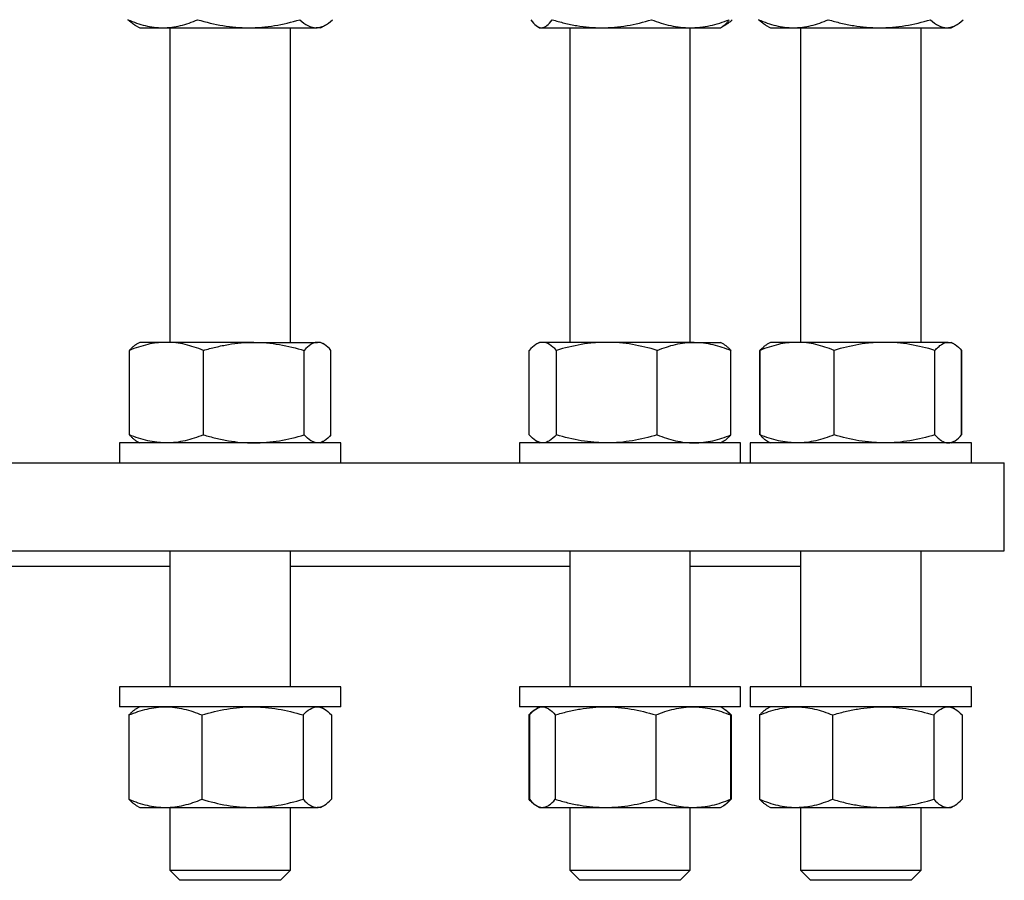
# Model space of a CAD drawing. Header units: millimetres. Extents: x 35 to 917, y 33 to 933.
# Tile 3 of 9: x 252 to 448, y 33 to 204. Entities that reach past the tile are written whole.
import ezdxf

# ---------------------------------------------------------------- set-up
doc = ezdxf.new("R2010")
doc.units = ezdxf.units.MM

msp = doc.modelspace()

# ---------------------------------------------------------------- linework, layer by layer
at = {"color": 7, "linetype": 'Continuous', "lineweight": 25}
for p, q in [((274.86, 203.32), (275.81, 202.77)), ((275.81, 202.77), (280.4, 202.77)), ((280.4, 202.77), (297.5, 202.77)), ((281.81, 202.77), (281.81, 140.21)), ((297.5, 202.77), (310.91, 202.77)), ((305.81, 140.21), (305.81, 202.77)), ((311.81, 202.77), (310.91, 202.77)), ((311.81, 202.77), (312.75, 203.32)), ((354.98, 203), (355.38, 202.77)), ((355.38, 202.77), (355.76, 202.77)), ((355.76, 202.77), (367.77, 202.77)), ((361.38, 202.77), (361.38, 140.21)), ((367.77, 202.77), (385.39, 202.77)), ((385.38, 140.21), (385.38, 202.77)), ((385.39, 202.77), (391.38, 202.77)), ((391.38, 202.77), (391.77, 203)), ((391.77, 203), (392.33, 203.32)), ((400.37, 203.32), (401.32, 202.77)), ((401.32, 202.77), (405.91, 202.77)), ((405.91, 202.77), (423.01, 202.77)), ((407.32, 202.77), (407.32, 140.21)), ((423.01, 202.77), (436.42, 202.77)), ((431.32, 140.21), (431.32, 202.77)), ((436.42, 202.77), (437.32, 202.77)), ((437.32, 202.77), (438.26, 203.32)), ((275.81, 140.21), (275.18, 139.85)), ((281.11, 140.21), (275.81, 140.21)), ((298.51, 140.21), (281.11, 140.21)), ((298.51, 140.21), (311.21, 140.21)), ((311.81, 140.21), (311.21, 140.21)), ((312.43, 139.85), (311.81, 140.21)), ((355.38, 140.21), (354.73, 139.83)), ((356, 140.21), (355.38, 140.21)), ((368.76, 140.21), (356, 140.21)), ((386.14, 140.21), (368.76, 140.21)), ((386.14, 140.21), (391.38, 140.21)), ((392.03, 139.83), (391.38, 140.21)), ((400.69, 139.85), (400.67, 139.83)), ((401.32, 140.21), (400.69, 139.85)), ((406.62, 140.21), (401.32, 140.21)), ((424.02, 140.21), (406.62, 140.21)), ((436.72, 140.21), (424.02, 140.21)), ((436.72, 140.21), (437.32, 140.21)), ((437.94, 139.85), (437.32, 140.21)), ((273.74, 121.82), (273.74, 138.6)), ((288.48, 121.82), (288.48, 138.6)), ((308.54, 121.82), (308.54, 138.6)), ((313.87, 121.82), (313.87, 138.6)), ((353.29, 121.82), (353.29, 138.6)), ((358.72, 121.82), (358.72, 138.6)), ((378.81, 121.82), (378.81, 138.6)), ((393.47, 121.82), (393.47, 138.6)), ((399.23, 121.82), (399.23, 138.6)), ((399.26, 121.82), (399.26, 138.6)), ((413.99, 121.82), (413.99, 138.6)), ((434.05, 121.82), (434.05, 138.6)), ((439.38, 121.82), (439.38, 138.6)), ((439.41, 138.6), (439.39, 138.61)), ((439.41, 121.82), (439.41, 138.6)), ((439.41, 121.82), (439.39, 121.81)), ((271.81, 120.21), (271.81, 116.21)), ((315.81, 120.21), (271.81, 120.21)), ((275.18, 120.57), (275.81, 120.21)), ((311.81, 120.21), (312.43, 120.57)), ((315.81, 116.21), (315.81, 120.21)), ((351.38, 120.21), (351.38, 116.21)), ((395.38, 120.21), (351.38, 120.21)), ((354.73, 120.59), (355.38, 120.21)), ((391.38, 120.21), (392.03, 120.59)), ((395.38, 116.21), (395.38, 120.21)), ((397.32, 120.21), (397.32, 116.21)), ((441.32, 120.21), (397.32, 120.21)), ((400.67, 120.59), (400.69, 120.57)), ((400.69, 120.57), (401.32, 120.21)), ((437.32, 120.21), (437.94, 120.57)), ((441.32, 116.21), (441.32, 120.21)), ((47.87, 116.21), (447.87, 116.21)), ((447.87, 98.71), (447.87, 116.21)), ((47.87, 98.71), (447.87, 98.71)), ((281.81, 98.71), (281.81, 71.71)), ((305.81, 71.71), (305.81, 98.71)), ((361.38, 98.71), (361.38, 71.71)), ((385.38, 71.71), (385.38, 98.71)), ((407.32, 98.71), (407.32, 71.71)), ((431.32, 71.71), (431.32, 98.71)), ((213.93, 95.71), (281.81, 95.71)), ((305.81, 95.71), (361.38, 95.71)), ((385.38, 95.71), (407.32, 95.71)), ((271.81, 71.71), (271.81, 67.71)), ((275.25, 71.71), (271.81, 71.71)), ((315.81, 71.71), (275.25, 71.71)), ((315.81, 67.71), (315.81, 71.71)), ((351.38, 71.71), (351.38, 67.71)), ((363.22, 71.71), (351.38, 71.71)), ((395.38, 71.71), (363.22, 71.71)), ((395.38, 67.71), (395.38, 71.71)), ((397.32, 71.71), (397.32, 67.71)), ((420.27, 71.71), (397.32, 71.71)), ((441.32, 71.71), (420.27, 71.71)), ((441.32, 67.71), (441.32, 71.71)), ((275.25, 67.71), (271.81, 67.71)), ((275.81, 67.71), (275.1, 67.3)), ((315.81, 67.71), (275.25, 67.71)), ((312.51, 67.3), (311.81, 67.71)), ((363.22, 67.71), (351.38, 67.71)), ((355.38, 67.71), (354.8, 67.38)), ((395.38, 67.71), (363.22, 67.71)), ((391.96, 67.38), (391.38, 67.71)), ((392.08, 67.3), (391.96, 67.38)), ((420.27, 67.71), (397.32, 67.71)), ((401.32, 67.71), (400.62, 67.3)), ((441.32, 67.71), (420.27, 67.71)), ((438.02, 67.3), (437.32, 67.71)), ((273.66, 66.1), (273.66, 49.32)), ((288.17, 66.1), (288.17, 49.32)), ((308.32, 66.1), (308.32, 49.32)), ((313.95, 66.1), (313.95, 49.32)), ((353.24, 66.1), (353.45, 66.19)), ((353.24, 66.1), (353.24, 49.32)), ((353.37, 66.1), (353.37, 49.32)), ((358.5, 66.1), (358.5, 49.32)), ((378.5, 66.1), (378.5, 49.32)), ((393.38, 66.1), (393.38, 49.32)), ((393.52, 66.1), (393.52, 49.32)), ((399.18, 66.1), (399.18, 49.32)), ((413.68, 66.1), (413.68, 49.32)), ((433.83, 66.1), (433.83, 49.32)), ((439.46, 66.1), (439.46, 49.32)), ((353.24, 49.32), (353.45, 49.24)), ((275.1, 48.12), (275.81, 47.71)), ((275.81, 47.71), (280.92, 47.71)), ((280.92, 47.71), (298.24, 47.71)), ((281.81, 47.71), (281.81, 35.21)), ((298.24, 47.71), (311.13, 47.71)), ((305.81, 35.21), (305.81, 47.71)), ((311.81, 47.71), (311.13, 47.71)), ((311.81, 47.71), (312.51, 48.12)), ((354.8, 48.04), (355.38, 47.71)), ((355.38, 47.71), (355.93, 47.71)), ((355.93, 47.71), (368.5, 47.71)), ((361.38, 47.71), (361.38, 35.21)), ((368.5, 47.71), (385.94, 47.71)), ((385.38, 35.21), (385.38, 47.71)), ((385.94, 47.71), (391.38, 47.71)), ((391.38, 47.71), (391.96, 48.04)), ((391.96, 48.04), (392.08, 48.12)), ((400.62, 48.12), (401.32, 47.71)), ((401.32, 47.71), (406.43, 47.71)), ((406.43, 47.71), (423.76, 47.71)), ((407.32, 47.71), (407.32, 35.21)), ((423.76, 47.71), (436.64, 47.71)), ((431.32, 35.21), (431.32, 47.71)), ((436.64, 47.71), (437.32, 47.71)), ((437.32, 47.71), (438.02, 48.12)), ((281.81, 35.21), (283.81, 33.21)), ((281.81, 35.21), (305.81, 35.21)), ((303.81, 33.21), (305.81, 35.21)), ((361.38, 35.21), (363.38, 33.21)), ((361.38, 35.21), (385.38, 35.21)), ((383.38, 33.21), (385.38, 35.21)), ((407.32, 35.21), (409.32, 33.21)), ((407.32, 35.21), (431.32, 35.21)), ((429.32, 33.21), (431.32, 35.21)), ((303.81, 33.21), (283.81, 33.21)), ((383.38, 33.21), (363.38, 33.21)), ((429.32, 33.21), (409.32, 33.21))]:
    msp.add_line(p, q, dxfattribs=at)
for points, knots in [([(273.47, 204.38), (274.03, 204.14), (274.6, 203.91), (275.75, 203.51), (276.33, 203.34), (278.06, 202.92), (279.23, 202.77), (280.4, 202.77)], [0, 0, 0, 0, 0.25, 0.25, 0.5, 0.5, 1, 1, 1, 1]), ([(274.86, 203.32), (274.73, 203.4), (274.43, 203.58), (273.96, 203.94), (273.63, 204.23), (273.47, 204.38)], [0, 0, 0, 0, 0.284893, 0.642491, 1, 1, 1, 1]), ([(280.4, 202.77), (280.99, 202.77), (281.57, 202.81), (282.76, 202.96), (283.34, 203.07), (285.07, 203.49), (286.21, 203.9), (287.33, 204.38)], [0, 0, 0, 0, 0.25, 0.25, 0.5, 0.5, 1, 1, 1, 1]), ([(287.33, 204.38), (289, 203.89), (290.67, 203.49), (294.06, 202.93), (295.77, 202.77), (297.5, 202.77)], [0, 0, 0, 0, 0.5, 0.5, 1, 1, 1, 1]), ([(297.5, 202.77), (297.93, 202.77), (298.37, 202.78), (299.23, 202.82), (299.66, 202.85), (300.95, 202.96), (301.8, 203.07), (304.34, 203.49), (306.01, 203.89), (307.67, 204.38)], [0, 0, 0, 0, 0.125, 0.125, 0.25, 0.25, 0.5, 0.5, 1, 1, 1, 1]), ([(307.67, 204.38), (308.2, 203.89), (308.74, 203.49), (309.82, 202.93), (310.36, 202.77), (310.91, 202.77)], [0, 0, 0, 0, 0.5, 0.5, 1, 1, 1, 1]), ([(310.91, 202.77), (311.05, 202.77), (311.19, 202.78), (311.46, 202.82), (311.6, 202.85), (312.01, 202.96), (312.28, 203.07), (313.09, 203.49), (313.62, 203.89), (314.15, 204.38)], [0, 0, 0, 0, 0.125, 0.125, 0.25, 0.25, 0.5, 0.5, 1, 1, 1, 1]), ([(353.63, 204.38), (353.98, 203.89), (354.33, 203.49), (355.04, 202.93), (355.4, 202.77), (355.76, 202.77)], [0, 0, 0, 0, 0.5, 0.5, 1, 1, 1, 1]), ([(355.76, 202.77), (355.85, 202.77), (355.94, 202.78), (356.12, 202.82), (356.21, 202.85), (356.48, 202.96), (356.66, 203.07), (357.2, 203.49), (357.55, 203.89), (357.9, 204.38)], [0, 0, 0, 0, 0.125, 0.125, 0.25, 0.25, 0.5, 0.5, 1, 1, 1, 1]), ([(357.9, 204.38), (358.7, 204.14), (359.51, 203.91), (361.15, 203.51), (361.97, 203.34), (364.44, 202.92), (366.1, 202.77), (367.77, 202.77)], [0, 0, 0, 0, 0.25, 0.25, 0.5, 0.5, 1, 1, 1, 1]), ([(367.77, 202.77), (368.61, 202.77), (369.45, 202.81), (371.13, 202.96), (371.96, 203.07), (374.43, 203.49), (376.05, 203.9), (377.65, 204.38)], [0, 0, 0, 0, 0.25, 0.25, 0.5, 0.5, 1, 1, 1, 1]), ([(377.65, 204.38), (378.91, 203.89), (380.19, 203.49), (382.77, 202.93), (384.07, 202.77), (385.39, 202.77)], [0, 0, 0, 0, 0.5, 0.5, 1, 1, 1, 1]), ([(385.39, 202.77), (385.72, 202.77), (386.05, 202.78), (386.7, 202.82), (387.03, 202.85), (388.01, 202.96), (388.66, 203.07), (390.59, 203.49), (391.87, 203.89), (393.13, 204.38)], [0, 0, 0, 0, 0.125, 0.125, 0.25, 0.25, 0.5, 0.5, 1, 1, 1, 1]), ([(393.13, 204.38), (393.01, 204.22), (392.78, 203.91), (392.44, 203.52), (392.1, 203.21), (391.87, 203.07), (391.77, 203)], [0, 0, 0, 0, 0.257469, 0.515011, 0.772419, 1, 1, 1, 1]), ([(391.97, 203.14), (392.15, 203.23), (392.53, 203.43), (393.12, 203.85), (393.52, 204.2), (393.72, 204.38)], [0, 0, 0, 0, 0.305054, 0.65251, 1, 1, 1, 1]), ([(398.98, 204.38), (400.11, 203.89), (401.25, 203.49), (403.56, 202.93), (404.73, 202.77), (405.91, 202.77)], [0, 0, 0, 0, 0.5, 0.5, 1, 1, 1, 1]), ([(400.38, 203.32), (400.24, 203.4), (399.94, 203.58), (399.47, 203.94), (399.14, 204.23), (398.98, 204.38)], [0, 0, 0, 0, 0.284893, 0.642491, 1, 1, 1, 1]), ([(405.91, 202.77), (406.2, 202.77), (406.5, 202.78), (407.09, 202.82), (407.38, 202.85), (408.26, 202.96), (408.84, 203.07), (410.57, 203.49), (411.71, 203.89), (412.84, 204.38)], [0, 0, 0, 0, 0.125, 0.125, 0.25, 0.25, 0.5, 0.5, 1, 1, 1, 1]), ([(412.84, 204.38), (413.67, 204.14), (414.51, 203.91), (416.19, 203.51), (417.04, 203.34), (419.59, 202.92), (421.29, 202.77), (423.01, 202.77)], [0, 0, 0, 0, 0.25, 0.25, 0.5, 0.5, 1, 1, 1, 1]), ([(423.01, 202.77), (423.87, 202.77), (424.74, 202.81), (426.47, 202.96), (427.33, 203.07), (429.87, 203.49), (431.54, 203.9), (433.19, 204.38)], [0, 0, 0, 0, 0.25, 0.25, 0.5, 0.5, 1, 1, 1, 1]), ([(433.19, 204.38), (433.71, 203.89), (434.25, 203.49), (435.33, 202.93), (435.87, 202.77), (436.42, 202.77)], [0, 0, 0, 0, 0.5, 0.5, 1, 1, 1, 1]), ([(436.42, 202.77), (436.56, 202.77), (436.7, 202.78), (436.97, 202.82), (437.11, 202.85), (437.52, 202.96), (437.79, 203.07), (438.6, 203.49), (439.13, 203.89), (439.66, 204.38)], [0, 0, 0, 0, 0.125, 0.125, 0.25, 0.25, 0.5, 0.5, 1, 1, 1, 1]), ([(281.11, 140.21), (280.8, 140.21), (280.49, 140.2), (279.86, 140.16), (279.55, 140.14), (278.62, 140.03), (278, 139.92), (276.16, 139.5), (274.95, 139.09), (273.74, 138.6)], [0, 0, 0, 0, 0.125, 0.125, 0.25, 0.25, 0.5, 0.5, 1, 1, 1, 1]), ([(273.74, 138.6), (273.89, 138.76), (274.18, 139.07), (274.61, 139.46), (274.95, 139.72), (275.14, 139.82), (275.19, 139.84)], [0, 0, 0, 0, 0.302558, 0.605201, 0.907687, 1, 1, 1, 1]), ([(288.48, 138.6), (287.27, 139.09), (286.06, 139.5), (283.61, 140.06), (282.37, 140.21), (281.11, 140.21)], [0, 0, 0, 0, 0.5, 0.5, 1, 1, 1, 1]), ([(288.48, 138.6), (289.3, 138.85), (290.12, 139.07), (291.78, 139.47), (292.62, 139.64), (295.13, 140.06), (296.81, 140.21), (298.51, 140.21)], [0, 0, 0, 0, 0.25, 0.25, 0.5, 0.5, 1, 1, 1, 1]), ([(298.51, 140.21), (299.36, 140.21), (300.21, 140.17), (301.92, 140.02), (302.76, 139.91), (305.28, 139.49), (306.92, 139.09), (308.54, 138.6)], [0, 0, 0, 0, 0.25, 0.25, 0.5, 0.5, 1, 1, 1, 1]), ([(311.21, 140.21), (311.09, 140.21), (310.98, 140.2), (310.75, 140.16), (310.64, 140.14), (310.3, 140.03), (310.08, 139.92), (309.41, 139.5), (308.98, 139.09), (308.54, 138.6)], [0, 0, 0, 0, 0.125, 0.125, 0.25, 0.25, 0.5, 0.5, 1, 1, 1, 1]), ([(313.87, 138.6), (313.43, 139.09), (313, 139.5), (312.11, 140.06), (311.66, 140.21), (311.21, 140.21)], [0, 0, 0, 0, 0.5, 0.5, 1, 1, 1, 1]), ([(356, 140.21), (355.89, 140.21), (355.77, 140.2), (355.54, 140.16), (355.43, 140.14), (355.08, 140.03), (354.86, 139.92), (354.18, 139.5), (353.73, 139.09), (353.29, 138.6)], [0, 0, 0, 0, 0.125, 0.125, 0.25, 0.25, 0.5, 0.5, 1, 1, 1, 1]), ([(358.72, 138.6), (358.27, 139.09), (357.83, 139.5), (356.92, 140.06), (356.47, 140.21), (356, 140.21)], [0, 0, 0, 0, 0.5, 0.5, 1, 1, 1, 1]), ([(368.76, 140.21), (368.34, 140.21), (367.91, 140.2), (367.06, 140.16), (366.63, 140.14), (365.36, 140.03), (364.52, 139.92), (362.01, 139.5), (360.36, 139.09), (358.72, 138.6)], [0, 0, 0, 0, 0.125, 0.125, 0.25, 0.25, 0.5, 0.5, 1, 1, 1, 1]), ([(378.81, 138.6), (377.17, 139.09), (375.51, 139.5), (372.17, 140.06), (370.48, 140.21), (368.76, 140.21)], [0, 0, 0, 0, 0.5, 0.5, 1, 1, 1, 1]), ([(378.81, 138.6), (379.41, 138.85), (380.01, 139.07), (381.22, 139.47), (381.83, 139.64), (383.67, 140.06), (384.9, 140.21), (386.14, 140.21)], [0, 0, 0, 0, 0.25, 0.25, 0.5, 0.5, 1, 1, 1, 1]), ([(386.14, 140.21), (386.76, 140.21), (387.38, 140.17), (388.63, 140.02), (389.25, 139.91), (391.08, 139.49), (392.28, 139.09), (393.47, 138.6)], [0, 0, 0, 0, 0.25, 0.25, 0.5, 0.5, 1, 1, 1, 1]), ([(392.03, 139.83), (392.09, 139.79), (392.29, 139.68), (392.63, 139.42), (393.05, 139.05), (393.33, 138.75), (393.47, 138.6)], [0, 0, 0, 0, 0.1252686, 0.4167822, 0.7084279, 1, 1, 1, 1]), ([(406.62, 140.21), (406.31, 140.21), (406, 140.2), (405.37, 140.16), (405.06, 140.14), (404.13, 140.03), (403.51, 139.92), (401.67, 139.5), (400.46, 139.09), (399.26, 138.6)], [0, 0, 0, 0, 0.125, 0.125, 0.25, 0.25, 0.5, 0.5, 1, 1, 1, 1]), ([(399.26, 138.6), (399.45, 138.81), (399.82, 139.2), (400.3, 139.61), (400.58, 139.77), (400.7, 139.84)], [0, 0, 0, 0, 0.415124, 0.767204, 1, 1, 1, 1]), ([(413.99, 138.6), (412.79, 139.09), (411.57, 139.5), (409.12, 140.06), (407.88, 140.21), (406.62, 140.21)], [0, 0, 0, 0, 0.5, 0.5, 1, 1, 1, 1]), ([(424.02, 140.21), (423.6, 140.21), (423.17, 140.2), (422.32, 140.16), (421.89, 140.14), (420.62, 140.03), (419.78, 139.92), (417.28, 139.5), (415.63, 139.09), (413.99, 138.6)], [0, 0, 0, 0, 0.125, 0.125, 0.25, 0.25, 0.5, 0.5, 1, 1, 1, 1]), ([(434.05, 138.6), (432.41, 139.09), (430.76, 139.5), (427.42, 140.06), (425.73, 140.21), (424.02, 140.21)], [0, 0, 0, 0, 0.5, 0.5, 1, 1, 1, 1]), ([(434.05, 138.6), (434.27, 138.85), (434.49, 139.07), (434.93, 139.47), (435.15, 139.64), (435.82, 140.06), (436.27, 140.21), (436.72, 140.21)], [0, 0, 0, 0, 0.25, 0.25, 0.5, 0.5, 1, 1, 1, 1]), ([(436.72, 140.21), (436.94, 140.21), (437.17, 140.17), (437.62, 140.02), (437.85, 139.91), (438.51, 139.49), (438.95, 139.09), (439.38, 138.6)], [0, 0, 0, 0, 0.25, 0.25, 0.5, 0.5, 1, 1, 1, 1]), ([(281.11, 120.21), (280.8, 120.21), (280.49, 120.22), (279.86, 120.26), (279.55, 120.29), (278.62, 120.4), (278, 120.5), (276.16, 120.92), (274.95, 121.33), (273.74, 121.82)], [0, 0, 0, 0, 0.125, 0.125, 0.25, 0.25, 0.5, 0.5, 1, 1, 1, 1]), ([(273.74, 121.82), (273.89, 121.66), (274.18, 121.35), (274.61, 120.96), (274.95, 120.7), (275.14, 120.6), (275.19, 120.58)], [0, 0, 0, 0, 0.302558, 0.605201, 0.907687, 1, 1, 1, 1]), ([(288.48, 121.82), (287.27, 121.33), (286.06, 120.92), (283.61, 120.36), (282.37, 120.21), (281.11, 120.21)], [0, 0, 0, 0, 0.5, 0.5, 1, 1, 1, 1]), ([(288.48, 121.82), (289.3, 121.57), (290.12, 121.35), (291.78, 120.95), (292.62, 120.78), (295.13, 120.36), (296.81, 120.21), (298.51, 120.21)], [0, 0, 0, 0, 0.25, 0.25, 0.5, 0.5, 1, 1, 1, 1]), ([(298.51, 120.21), (299.36, 120.21), (300.21, 120.25), (301.92, 120.4), (302.76, 120.51), (305.28, 120.93), (306.92, 121.33), (308.54, 121.82)], [0, 0, 0, 0, 0.25, 0.25, 0.5, 0.5, 1, 1, 1, 1]), ([(311.21, 120.21), (311.09, 120.21), (310.98, 120.22), (310.75, 120.26), (310.64, 120.29), (310.3, 120.4), (310.08, 120.5), (309.41, 120.92), (308.98, 121.33), (308.54, 121.82)], [0, 0, 0, 0, 0.125, 0.125, 0.25, 0.25, 0.5, 0.5, 1, 1, 1, 1]), ([(313.87, 121.82), (313.43, 121.33), (313, 120.92), (312.11, 120.36), (311.66, 120.21), (311.21, 120.21)], [0, 0, 0, 0, 0.5, 0.5, 1, 1, 1, 1]), ([(356, 120.21), (355.89, 120.21), (355.77, 120.22), (355.54, 120.26), (355.43, 120.29), (355.08, 120.4), (354.86, 120.5), (354.18, 120.92), (353.73, 121.33), (353.29, 121.82)], [0, 0, 0, 0, 0.125, 0.125, 0.25, 0.25, 0.5, 0.5, 1, 1, 1, 1]), ([(358.72, 121.82), (358.27, 121.33), (357.83, 120.92), (356.92, 120.36), (356.47, 120.21), (356, 120.21)], [0, 0, 0, 0, 0.5, 0.5, 1, 1, 1, 1]), ([(368.76, 120.21), (368.34, 120.21), (367.91, 120.22), (367.06, 120.26), (366.63, 120.29), (365.36, 120.4), (364.52, 120.5), (362.01, 120.92), (360.36, 121.33), (358.72, 121.82)], [0, 0, 0, 0, 0.125, 0.125, 0.25, 0.25, 0.5, 0.5, 1, 1, 1, 1]), ([(378.81, 121.82), (377.17, 121.33), (375.51, 120.92), (372.17, 120.36), (370.48, 120.21), (368.76, 120.21)], [0, 0, 0, 0, 0.5, 0.5, 1, 1, 1, 1]), ([(378.81, 121.82), (379.41, 121.57), (380.01, 121.35), (381.22, 120.95), (381.83, 120.78), (383.67, 120.36), (384.9, 120.21), (386.14, 120.21)], [0, 0, 0, 0, 0.25, 0.25, 0.5, 0.5, 1, 1, 1, 1]), ([(386.14, 120.21), (386.76, 120.21), (387.38, 120.25), (388.63, 120.4), (389.25, 120.51), (391.08, 120.93), (392.28, 121.33), (393.47, 121.82)], [0, 0, 0, 0, 0.25, 0.25, 0.5, 0.5, 1, 1, 1, 1]), ([(392.03, 120.59), (392.09, 120.63), (392.29, 120.74), (392.63, 121), (393.05, 121.37), (393.33, 121.67), (393.47, 121.82)], [0, 0, 0, 0, 0.125269, 0.416782, 0.708428, 1, 1, 1, 1]), ([(406.62, 120.21), (406.31, 120.21), (406, 120.22), (405.37, 120.26), (405.06, 120.29), (404.13, 120.4), (403.51, 120.5), (401.67, 120.92), (400.46, 121.33), (399.26, 121.82)], [0, 0, 0, 0, 0.125, 0.125, 0.25, 0.25, 0.5, 0.5, 1, 1, 1, 1]), ([(399.26, 121.82), (399.45, 121.61), (399.82, 121.22), (400.3, 120.81), (400.58, 120.65), (400.7, 120.58)], [0, 0, 0, 0, 0.415124, 0.767204, 1, 1, 1, 1]), ([(413.99, 121.82), (412.79, 121.33), (411.57, 120.92), (409.12, 120.36), (407.88, 120.21), (406.62, 120.21)], [0, 0, 0, 0, 0.5, 0.5, 1, 1, 1, 1]), ([(424.02, 120.21), (423.6, 120.21), (423.17, 120.22), (422.32, 120.26), (421.89, 120.29), (420.62, 120.4), (419.78, 120.5), (417.28, 120.92), (415.63, 121.33), (413.99, 121.82)], [0, 0, 0, 0, 0.125, 0.125, 0.25, 0.25, 0.5, 0.5, 1, 1, 1, 1]), ([(434.05, 121.82), (432.41, 121.33), (430.76, 120.92), (427.42, 120.36), (425.73, 120.21), (424.02, 120.21)], [0, 0, 0, 0, 0.5, 0.5, 1, 1, 1, 1]), ([(434.05, 121.82), (434.27, 121.57), (434.49, 121.35), (434.93, 120.95), (435.15, 120.78), (435.82, 120.36), (436.27, 120.21), (436.72, 120.21)], [0, 0, 0, 0, 0.25, 0.25, 0.5, 0.5, 1, 1, 1, 1]), ([(436.72, 120.21), (436.94, 120.21), (437.17, 120.25), (437.62, 120.4), (437.85, 120.51), (438.51, 120.93), (438.95, 121.33), (439.38, 121.82)], [0, 0, 0, 0, 0.25, 0.25, 0.5, 0.5, 1, 1, 1, 1]), ([(273.66, 66.1), (274.25, 66.35), (274.85, 66.57), (276.05, 66.97), (276.66, 67.14), (278.47, 67.56), (279.69, 67.71), (280.92, 67.71)], [0, 0, 0, 0, 0.25, 0.25, 0.5, 0.5, 1, 1, 1, 1]), ([(275.11, 67.3), (275.06, 67.27), (274.87, 67.17), (274.53, 66.92), (274.1, 66.55), (273.81, 66.25), (273.66, 66.1)], [0, 0, 0, 0, 0.093199, 0.3954, 0.697738, 1, 1, 1, 1]), ([(280.92, 67.71), (281.53, 67.71), (282.15, 67.67), (283.38, 67.52), (283.99, 67.41), (285.81, 66.99), (287, 66.59), (288.17, 66.1)], [0, 0, 0, 0, 0.25, 0.25, 0.5, 0.5, 1, 1, 1, 1]), ([(288.17, 66.1), (289.82, 66.59), (291.48, 67), (294.83, 67.56), (296.53, 67.71), (298.24, 67.71)], [0, 0, 0, 0, 0.5, 0.5, 1, 1, 1, 1]), ([(298.24, 67.71), (298.67, 67.71), (299.1, 67.7), (299.96, 67.66), (300.38, 67.64), (301.66, 67.53), (302.5, 67.42), (305.02, 67), (306.67, 66.59), (308.32, 66.1)], [0, 0, 0, 0, 0.125, 0.125, 0.25, 0.25, 0.5, 0.5, 1, 1, 1, 1]), ([(308.32, 66.1), (308.78, 66.59), (309.24, 67), (310.18, 67.56), (310.65, 67.71), (311.13, 67.71)], [0, 0, 0, 0, 0.5, 0.5, 1, 1, 1, 1]), ([(311.13, 67.71), (311.25, 67.71), (311.37, 67.7), (311.61, 67.66), (311.73, 67.64), (312.09, 67.53), (312.32, 67.42), (313.03, 67), (313.49, 66.59), (313.95, 66.1)], [0, 0, 0, 0, 0.125, 0.125, 0.25, 0.25, 0.5, 0.5, 1, 1, 1, 1]), ([(353.24, 66.1), (353.44, 66.31), (353.83, 66.7), (354.28, 67.07), (354.53, 67.2), (354.59, 67.24)], [0, 0, 0, 0, 0.466524, 0.862196, 1, 1, 1, 1]), ([(353.37, 66.1), (353.79, 66.59), (354.21, 67), (355.07, 67.56), (355.5, 67.71), (355.93, 67.71)], [0, 0, 0, 0, 0.5, 0.5, 1, 1, 1, 1]), ([(355.93, 67.71), (356.04, 67.71), (356.15, 67.7), (356.37, 67.66), (356.48, 67.64), (356.8, 67.53), (357.02, 67.42), (357.66, 67), (358.08, 66.59), (358.5, 66.1)], [0, 0, 0, 0, 0.125, 0.125, 0.25, 0.25, 0.5, 0.5, 1, 1, 1, 1]), ([(358.5, 66.1), (359.31, 66.35), (360.13, 66.57), (361.79, 66.97), (362.62, 67.14), (365.13, 67.56), (366.81, 67.71), (368.5, 67.71)], [0, 0, 0, 0, 0.25, 0.25, 0.5, 0.5, 1, 1, 1, 1]), ([(368.5, 67.71), (369.34, 67.71), (370.19, 67.67), (371.9, 67.52), (372.74, 67.41), (375.25, 66.99), (376.88, 66.59), (378.5, 66.1)], [0, 0, 0, 0, 0.25, 0.25, 0.5, 0.5, 1, 1, 1, 1]), ([(378.5, 66.1), (379.72, 66.59), (380.95, 67), (383.42, 67.56), (384.68, 67.71), (385.94, 67.71)], [0, 0, 0, 0, 0.5, 0.5, 1, 1, 1, 1]), ([(385.94, 67.71), (386.26, 67.71), (386.58, 67.7), (387.21, 67.66), (387.52, 67.64), (388.46, 67.53), (389.09, 67.42), (390.95, 67), (392.17, 66.59), (393.38, 66.1)], [0, 0, 0, 0, 0.125, 0.125, 0.25, 0.25, 0.5, 0.5, 1, 1, 1, 1]), ([(393.38, 66.1), (393.25, 66.26), (392.97, 66.57), (392.55, 66.96), (392.21, 67.23), (392.01, 67.34), (391.95, 67.37)], [0, 0, 0, 0, 0.292489, 0.58506, 0.877479, 1, 1, 1, 1]), ([(392.05, 67.32), (392.19, 67.23), (392.51, 67.05), (393, 66.64), (393.35, 66.28), (393.52, 66.1)], [0, 0, 0, 0, 0.281273, 0.640619, 1, 1, 1, 1]), ([(399.18, 66.1), (400.36, 66.59), (401.56, 67), (403.97, 67.56), (405.19, 67.71), (406.43, 67.71)], [0, 0, 0, 0, 0.5, 0.5, 1, 1, 1, 1]), ([(400.62, 67.3), (400.57, 67.27), (400.38, 67.17), (400.04, 66.92), (399.61, 66.55), (399.32, 66.25), (399.18, 66.1)], [0, 0, 0, 0, 0.093199, 0.3954, 0.697738, 1, 1, 1, 1]), ([(406.43, 67.71), (406.74, 67.71), (407.05, 67.7), (407.66, 67.66), (407.97, 67.64), (408.89, 67.53), (409.49, 67.42), (411.31, 67), (412.5, 66.59), (413.68, 66.1)], [0, 0, 0, 0, 0.125, 0.125, 0.25, 0.25, 0.5, 0.5, 1, 1, 1, 1]), ([(413.68, 66.1), (414.5, 66.35), (415.33, 66.57), (417, 66.97), (417.84, 67.14), (420.36, 67.56), (422.05, 67.71), (423.76, 67.71)], [0, 0, 0, 0, 0.25, 0.25, 0.5, 0.5, 1, 1, 1, 1]), ([(423.76, 67.71), (424.61, 67.71), (425.46, 67.67), (427.18, 67.52), (428.03, 67.41), (430.55, 66.99), (432.2, 66.59), (433.83, 66.1)], [0, 0, 0, 0, 0.25, 0.25, 0.5, 0.5, 1, 1, 1, 1]), ([(433.83, 66.1), (434.29, 66.59), (434.75, 67), (435.69, 67.56), (436.16, 67.71), (436.64, 67.71)], [0, 0, 0, 0, 0.5, 0.5, 1, 1, 1, 1]), ([(436.64, 67.71), (436.76, 67.71), (436.88, 67.7), (437.12, 67.66), (437.24, 67.64), (437.6, 67.53), (437.84, 67.42), (438.54, 67), (439, 66.59), (439.46, 66.1)], [0, 0, 0, 0, 0.125, 0.125, 0.25, 0.25, 0.5, 0.5, 1, 1, 1, 1]), ([(273.66, 49.32), (274.25, 49.07), (274.85, 48.85), (276.05, 48.45), (276.66, 48.28), (278.47, 47.86), (279.69, 47.71), (280.92, 47.71)], [0, 0, 0, 0, 0.25, 0.25, 0.5, 0.5, 1, 1, 1, 1]), ([(275.11, 48.12), (275.06, 48.15), (274.87, 48.25), (274.53, 48.5), (274.1, 48.87), (273.81, 49.17), (273.66, 49.32)], [0, 0, 0, 0, 0.093199, 0.3954, 0.697738, 1, 1, 1, 1]), ([(280.92, 47.71), (281.53, 47.71), (282.15, 47.75), (283.38, 47.9), (283.99, 48.01), (285.81, 48.43), (287, 48.83), (288.17, 49.32)], [0, 0, 0, 0, 0.25, 0.25, 0.5, 0.5, 1, 1, 1, 1]), ([(288.17, 49.32), (289.82, 48.83), (291.48, 48.42), (294.83, 47.86), (296.53, 47.71), (298.24, 47.71)], [0, 0, 0, 0, 0.5, 0.5, 1, 1, 1, 1]), ([(298.24, 47.71), (298.67, 47.71), (299.1, 47.72), (299.96, 47.76), (300.38, 47.79), (301.66, 47.9), (302.5, 48), (305.02, 48.42), (306.67, 48.83), (308.32, 49.32)], [0, 0, 0, 0, 0.125, 0.125, 0.25, 0.25, 0.5, 0.5, 1, 1, 1, 1]), ([(308.32, 49.32), (308.78, 48.83), (309.24, 48.42), (310.18, 47.86), (310.65, 47.71), (311.13, 47.71)], [0, 0, 0, 0, 0.5, 0.5, 1, 1, 1, 1]), ([(311.13, 47.71), (311.25, 47.71), (311.37, 47.72), (311.61, 47.76), (311.73, 47.79), (312.09, 47.9), (312.32, 48), (313.03, 48.42), (313.49, 48.83), (313.95, 49.32)], [0, 0, 0, 0, 0.125, 0.125, 0.25, 0.25, 0.5, 0.5, 1, 1, 1, 1]), ([(353.24, 49.32), (353.44, 49.11), (353.83, 48.72), (354.28, 48.35), (354.53, 48.22), (354.59, 48.18)], [0, 0, 0, 0, 0.466524, 0.862196, 1, 1, 1, 1]), ([(353.37, 49.32), (353.79, 48.83), (354.21, 48.42), (355.07, 47.86), (355.5, 47.71), (355.93, 47.71)], [0, 0, 0, 0, 0.5, 0.5, 1, 1, 1, 1]), ([(355.93, 47.71), (356.04, 47.71), (356.15, 47.72), (356.37, 47.76), (356.48, 47.79), (356.8, 47.9), (357.02, 48), (357.66, 48.42), (358.08, 48.83), (358.5, 49.32)], [0, 0, 0, 0, 0.125, 0.125, 0.25, 0.25, 0.5, 0.5, 1, 1, 1, 1]), ([(358.5, 49.32), (359.31, 49.07), (360.13, 48.85), (361.79, 48.45), (362.62, 48.28), (365.13, 47.86), (366.81, 47.71), (368.5, 47.71)], [0, 0, 0, 0, 0.25, 0.25, 0.5, 0.5, 1, 1, 1, 1]), ([(368.5, 47.71), (369.34, 47.71), (370.19, 47.75), (371.9, 47.9), (372.74, 48.01), (375.25, 48.43), (376.88, 48.83), (378.5, 49.32)], [0, 0, 0, 0, 0.25, 0.25, 0.5, 0.5, 1, 1, 1, 1]), ([(378.5, 49.32), (379.72, 48.83), (380.95, 48.42), (383.42, 47.86), (384.68, 47.71), (385.94, 47.71)], [0, 0, 0, 0, 0.5, 0.5, 1, 1, 1, 1]), ([(385.94, 47.71), (386.26, 47.71), (386.58, 47.72), (387.21, 47.76), (387.52, 47.79), (388.46, 47.9), (389.09, 48), (390.95, 48.42), (392.17, 48.83), (393.38, 49.32)], [0, 0, 0, 0, 0.125, 0.125, 0.25, 0.25, 0.5, 0.5, 1, 1, 1, 1]), ([(393.38, 49.32), (393.25, 49.16), (392.97, 48.85), (392.55, 48.46), (392.21, 48.19), (392.01, 48.08), (391.95, 48.05)], [0, 0, 0, 0, 0.292489, 0.58506, 0.877479, 1, 1, 1, 1]), ([(392.05, 48.11), (392.19, 48.19), (392.51, 48.38), (393, 48.78), (393.35, 49.14), (393.52, 49.32)], [0, 0, 0, 0, 0.281273, 0.6406187, 1, 1, 1, 1]), ([(399.18, 49.32), (400.36, 48.83), (401.56, 48.42), (403.97, 47.86), (405.19, 47.71), (406.43, 47.71)], [0, 0, 0, 0, 0.5, 0.5, 1, 1, 1, 1]), ([(400.62, 48.12), (400.57, 48.15), (400.38, 48.25), (400.04, 48.5), (399.61, 48.87), (399.32, 49.17), (399.18, 49.32)], [0, 0, 0, 0, 0.093199, 0.3954, 0.697738, 1, 1, 1, 1]), ([(406.43, 47.71), (406.74, 47.71), (407.05, 47.72), (407.66, 47.76), (407.97, 47.79), (408.89, 47.9), (409.49, 48), (411.31, 48.42), (412.5, 48.83), (413.68, 49.32)], [0, 0, 0, 0, 0.125, 0.125, 0.25, 0.25, 0.5, 0.5, 1, 1, 1, 1]), ([(413.68, 49.32), (414.5, 49.07), (415.33, 48.85), (417, 48.45), (417.84, 48.28), (420.36, 47.86), (422.05, 47.71), (423.76, 47.71)], [0, 0, 0, 0, 0.25, 0.25, 0.5, 0.5, 1, 1, 1, 1]), ([(423.76, 47.71), (424.61, 47.71), (425.46, 47.75), (427.18, 47.9), (428.03, 48.01), (430.55, 48.43), (432.2, 48.83), (433.83, 49.32)], [0, 0, 0, 0, 0.25, 0.25, 0.5, 0.5, 1, 1, 1, 1]), ([(433.83, 49.32), (434.29, 48.83), (434.75, 48.42), (435.69, 47.86), (436.16, 47.71), (436.64, 47.71)], [0, 0, 0, 0, 0.5, 0.5, 1, 1, 1, 1]), ([(436.64, 47.71), (436.76, 47.71), (436.88, 47.72), (437.12, 47.76), (437.24, 47.79), (437.6, 47.9), (437.84, 48), (438.54, 48.42), (439, 48.83), (439.46, 49.32)], [0, 0, 0, 0, 0.125, 0.125, 0.25, 0.25, 0.5, 0.5, 1, 1, 1, 1])]:
    msp.add_open_spline(points, degree=3, knots=knots, dxfattribs=at)

doc.saveas('drawing.dxf')
